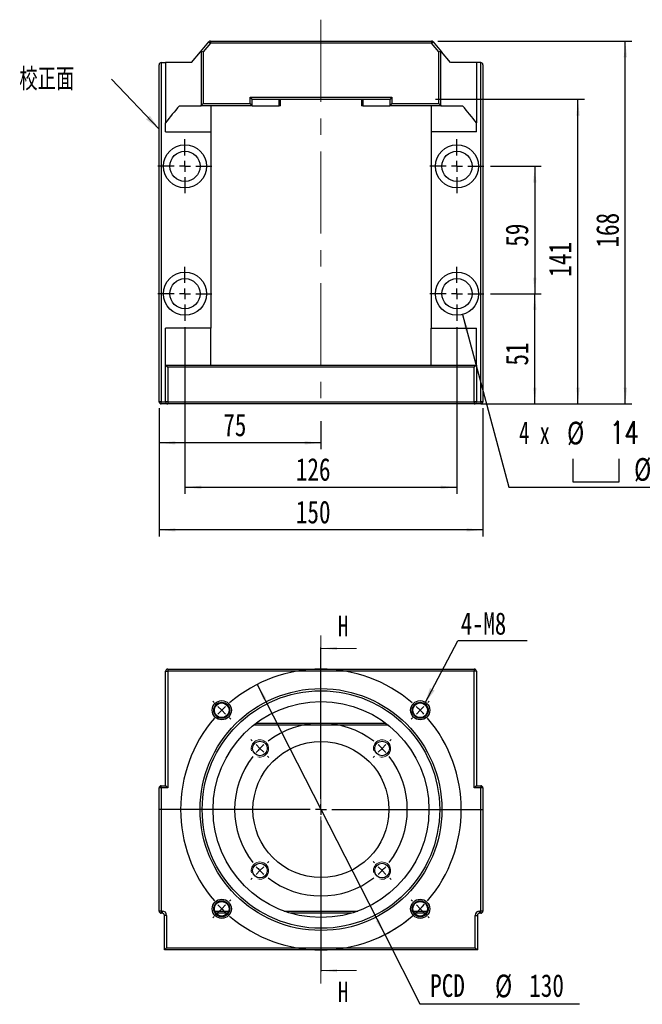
# Model space of a CAD drawing. Header units: millimetres. Extents: x 25 to 275, y 9 to 192.
# Tile 1 of 5: x 25 to 121, y 22 to 173. Entities that reach past the tile are written whole.
import ezdxf

# ---------------------------------------------------------------- set-up
doc = ezdxf.new("R2010")
doc.units = ezdxf.units.MM
doc.linetypes.add('CENTER', pattern=[10.16, 6.35, -1.27, 1.27, -1.27])
doc.linetypes.add('CENTERX2', pattern=[20.32, 12.7, -2.54, 2.54, -2.54])
doc.layers.add('FORMAT', color=7, linetype='Continuous')
doc.styles.add('SLDTEXTSTYLE0', font='TXT', dxfattribs={"width": 0.75})
doc.styles.add('SLDTEXTSTYLE1', font='TXT', dxfattribs={"width": 0.666667})
doc.styles.add('SLDTEXTSTYLE2', font='TXT', dxfattribs={"width": 0.75, "bigfont": 'bigfont'})
doc.dimstyles.new('SLDDIMSTYLE0', dxfattribs={"dimtxt": 3.5, "dimasz": 2.5, "dimexe": 0, "dimexo": 0.0625, "dimgap": 0.875, "dimtad": 0, "dimtih": 1, "dimtoh": 1, "dimlfac": 3, "dimrnd": 1e-09, "dimzin": 12, "dimdsep": 46, "dimtxsty": 'SLDTEXTSTYLE0', "dimsah": 1, "dimcen": 0, "dimadec": 0, "dimazin": 3, "dimtfac": 1, "dimtmove": 0, "dimatfit": 3, "dimfxl": 0, "dimfrac": 2, "dimtolj": 1, "dimtzin": 12, "dimarcsym": 0})
doc.dimstyles.new('SLDDIMSTYLE1', dxfattribs={"dimtxt": 0.18, "dimasz": 2.5, "dimexe": 0, "dimexo": 0.0625, "dimgap": 0, "dimtad": 0, "dimtih": 1, "dimtoh": 1, "dimdec": 0, "dimrnd": 1e-09, "dimzin": 0, "dimdsep": 46, "dimtxsty": 'Standard', "dimsah": 1, "dimcen": 0.09, "dimadec": 0, "dimazin": 0, "dimtfac": 2.5, "dimtdec": 0, "dimtofl": 0, "dimtmove": 0, "dimatfit": 3, "dimfxl": 0, "dimfrac": 2, "dimtolj": 1, "dimtzin": 0, "dimarcsym": 0})
doc.dimstyles.new('SLDDIMSTYLE2', dxfattribs={"dimtxt": 3.5, "dimasz": 2.5, "dimexe": 0, "dimexo": 0.0625, "dimgap": 0.875, "dimtad": 1, "dimlfac": 3, "dimrnd": 1e-09, "dimzin": 12, "dimdsep": 46, "dimtxsty": 'SLDTEXTSTYLE0', "dimsah": 1, "dimcen": 0.09, "dimadec": 0, "dimazin": 3, "dimtfac": 1, "dimtofl": 0, "dimtmove": 0, "dimatfit": 3, "dimfxl": 0, "dimfrac": 2, "dimtolj": 1, "dimtzin": 12, "dimarcsym": 0})
doc.dimstyles.new('SLDDIMSTYLE3', dxfattribs={"dimtxt": 3.5, "dimasz": 2.5, "dimexe": 0, "dimexo": 0.0625, "dimgap": 0.875, "dimtad": 0, "dimtih": 1, "dimtoh": 1, "dimdec": 6, "dimlfac": 3, "dimrnd": 1e-09, "dimzin": 12, "dimdsep": 46, "dimtxsty": 'SLDTEXTSTYLE0', "dimsah": 1, "dimcen": 0, "dimadec": 0, "dimazin": 3, "dimtfac": 1, "dimtofl": 0, "dimtmove": 0, "dimatfit": 3, "dimfxl": 0, "dimfrac": 2, "dimtolj": 1, "dimtzin": 12, "dimarcsym": 0})

# ---------------------------------------------------------------- blocks, each defined once
blk = doc.blocks.new('_D')
at = {"layer": 'FORMAT', "color": 7}
for p, q in [((61.89, 70.91), (81.57, 32.3)), ((81.57, 32.3), (87, 21.63)), ((87, 21.63), (111.65, 21.63))]:
    blk.add_line(p, q, dxfattribs=at)
blk.add_arc((71.73, 51.61), 21.67, 294.3562, 317.5553, dxfattribs=at)
for points in [[(61.89, 70.91), (62.81, 68.57), (63.25, 68.8)], [(81.57, 32.3), (80.65, 34.65), (80.21, 34.42)]]:
    blk.add_solid(points, dxfattribs=at)
at = {"layer": 'FORMAT', "color": 7, "char_height": 3.5, "attachment_point": 1, "style": 'SLDTEXTSTYLE0'}
for s, insert in [('PCD', (88.59, 26.2)), ('%%c', (98.61, 26.14)), ('130', (103.89, 26.2))]:
    blk.add_mtext(s, dxfattribs=dict(at, insert=insert))
blk = doc.blocks.new('SW_NOTE_0')
at = {"layer": 'FORMAT', "color": 0}
blk.add_line((10.7, 0), (0, 0), dxfattribs=at)
at = {"layer": 'FORMAT', "color": 0, "insert": (0.43, 4.41), "char_height": 3.44, "attachment_point": 1, "style": 'SLDTEXTSTYLE0'}
blk.add_mtext('4-M8', dxfattribs=at)
blk = doc.blocks.new('SW_CENTERMARKSYMBOL_0')
at = {"layer": 'FORMAT', "color": 0}
for p, q in [((15.32, -13.65), (15.32, 9.68)), ((-1.18, 1.18), (-1.39, 1.39)), ((0, 0), (-0.59, 0.59)), ((0, 0), (0.59, -0.59)), ((30.64, 0), (31.23, 0.59)), ((31.82, 1.18), (32.03, 1.39)), ((1.18, -1.18), (1.39, -1.39)), ((29.46, -1.18), (29.25, -1.39)), ((30.64, 0), (30.05, -0.59)), ((4.71, -4.71), (4.5, -4.5)), ((25.93, -4.71), (26.14, -4.5)), ((5.89, -5.89), (5.3, -5.3)), ((5.89, -5.89), (6.48, -6.48)), ((24.75, -5.89), (24.16, -6.48)), ((24.75, -5.89), (25.34, -5.3)), ((7.07, -7.07), (7.28, -7.28)), ((23.57, -7.07), (23.36, -7.28)), ((15.32, -15.32), (15.32, -14.49)), ((13.65, -15.32), (-9.68, -15.32)), ((15.32, -15.32), (14.49, -15.32)), ((15.32, -15.32), (15.32, -16.15)), ((15.32, -15.32), (16.15, -15.32)), ((16.99, -15.32), (40.32, -15.32)), ((15.32, -16.99), (15.32, -40.32)), ((5.89, -24.75), (6.48, -24.16)), ((7.07, -23.57), (7.28, -23.36)), ((23.57, -23.57), (23.36, -23.36)), ((24.75, -24.75), (24.16, -24.16)), ((5.89, -24.75), (5.3, -25.34)), ((24.75, -24.75), (25.34, -25.34)), ((4.71, -25.93), (4.5, -26.14)), ((25.93, -25.93), (26.14, -26.14)), ((0, -30.64), (0.59, -30.05)), ((1.18, -29.46), (1.39, -29.25)), ((29.46, -29.46), (29.25, -29.25)), ((30.64, -30.64), (30.05, -30.05)), ((-1.18, -31.82), (-1.39, -32.03)), ((0, -30.64), (-0.59, -31.23)), ((30.64, -30.64), (31.23, -31.23)), ((31.82, -31.82), (32.03, -32.03))]:
    blk.add_line(p, q, dxfattribs=at)
for radius, start, end in [(21.67, 49.4074, 130.5926), (21.67, 135, 137.2037), (21.67, 132.7963, 135), (21.67, 45, 47.2037), (21.67, 139.4074, 220.5926), (21.67, 42.7963, 45), (21.67, 319.4074, 40.5926), (13.33, 52.162, 127.838), (13.33, 135, 138.581), (13.33, 131.419, 135), (13.33, 45, 48.581), (13.33, 41.419, 45), (13.33, 142.162, 217.838), (13.33, 322.162, 37.838), (13.33, 221.419, 225), (13.33, 315, 318.581), (13.33, 225, 228.581), (13.33, 311.419, 315), (13.33, 232.162, 307.838), (21.67, 222.7963, 225), (21.67, 315, 317.2037), (21.67, 225, 227.2037), (21.67, 229.4074, 310.5926), (21.67, 312.7963, 315)]:
    blk.add_arc((15.32, -15.32), radius, start, end, dxfattribs=at)
blk = doc.blocks.new('_D_1')
at = {"layer": 'FORMAT', "color": 7}
for p, q in [((97.9, 150.87), (105.75, 150.87)), ((104.75, 150.87), (104.75, 131.21)), ((97.9, 131.21), (105.75, 131.21))]:
    blk.add_line(p, q, dxfattribs=at)
for points in [[(104.75, 150.87), (104.5, 148.37), (105, 148.37)], [(104.75, 131.21), (105, 133.71), (104.5, 133.71)]]:
    blk.add_solid(points, dxfattribs=at)
at = {"layer": 'FORMAT', "color": 7, "insert": (100.23, 138.46), "char_height": 3.5, "attachment_point": 1, "rotation": 90, "style": 'SLDTEXTSTYLE0'}
blk.add_mtext('59', dxfattribs=at)
blk = doc.blocks.new('_D_2')
at = {"layer": 'FORMAT', "color": 7}
for p, q in [((50.73, 126.04), (50.73, 100.34)), ((92.73, 126.04), (92.73, 100.34)), ((50.73, 101.34), (92.73, 101.34))]:
    blk.add_line(p, q, dxfattribs=at)
for points in [[(50.73, 101.34), (53.23, 101.09), (53.23, 101.59)], [(92.73, 101.34), (90.23, 101.59), (90.23, 101.09)]]:
    blk.add_solid(points, dxfattribs=at)
at = {"layer": 'FORMAT', "color": 7, "insert": (67.85, 105.85), "char_height": 3.5, "attachment_point": 1, "style": 'SLDTEXTSTYLE0'}
blk.add_mtext('126', dxfattribs=at)
blk = doc.blocks.new('SW_SYMBOL_HOLE_SPOT')
at = {"layer": 'FORMAT', "color": 0}
for p, q in [((0, 875), (0, 75)), ((1600, 75), (1600, 875)), ((0, 75), (1600, 75))]:
    blk.add_line(p, q, dxfattribs=at)
blk = doc.blocks.new('_D_3')
at = {"layer": 'FORMAT'}
for p, q in [((93.59, 127.99), (100.73, 101.34)), ((100.73, 101.34), (141.44, 101.34))]:
    blk.add_line(p, q, dxfattribs=at)
blk.add_solid([(93.59, 127.99), (94, 125.51), (94.48, 125.64)], dxfattribs=at)
at = {"layer": 'FORMAT', "xscale": 0.004470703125, "yscale": 0.004470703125, "zscale": 0.004470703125}
blk.add_blockref('SW_SYMBOL_HOLE_SPOT', (110.64, 101.83), dxfattribs=at)
at = {"layer": 'FORMAT', "char_height": 3.5, "attachment_point": 1}
for s, insert, style in [('4 x', (102.32, 111.52), 'SLDTEXTSTYLE1'), ('%%c', (109.73, 111.46), 'SLDTEXTSTYLE0'), ('14 \\M+18AAE\\M+19153\\M+18AD1\\M+190FA', (116.32, 111.52), 'SLDTEXTSTYLE2'), ('%%c', (120.08, 105.85), 'SLDTEXTSTYLE0'), ('20', (126.67, 105.91), 'SLDTEXTSTYLE0')]:
    blk.add_mtext(s, dxfattribs=dict(at, insert=insert, style=style))
blk = doc.blocks.new('_D_4')
at = {"layer": 'FORMAT', "color": 7}
for p, q in [((97.9, 131.21), (105.75, 131.21)), ((104.75, 114.21), (104.75, 131.21)), ((96.4, 114.21), (105.75, 114.21))]:
    blk.add_line(p, q, dxfattribs=at)
for points in [[(104.75, 131.21), (104.5, 128.71), (105, 128.71)], [(104.75, 114.21), (105, 116.71), (104.5, 116.71)]]:
    blk.add_solid(points, dxfattribs=at)
at = {"layer": 'FORMAT', "color": 7, "insert": (100.23, 120.12), "char_height": 3.5, "attachment_point": 1, "rotation": 90, "style": 'SLDTEXTSTYLE0'}
blk.add_mtext('51', dxfattribs=at)
blk = doc.blocks.new('_D_5')
at = {"layer": 'FORMAT', "color": 7}
for p, q in [((46.73, 113.54), (46.73, 107.2)), ((71.73, 111.54), (71.73, 107.2)), ((71.73, 108.2), (46.73, 108.2))]:
    blk.add_line(p, q, dxfattribs=at)
for points in [[(46.73, 108.2), (49.23, 107.95), (49.23, 108.45)], [(71.73, 108.2), (69.23, 108.45), (69.23, 107.95)]]:
    blk.add_solid(points, dxfattribs=at)
at = {"layer": 'FORMAT', "color": 7, "insert": (56.64, 112.72), "char_height": 3.5, "attachment_point": 1, "style": 'SLDTEXTSTYLE0'}
blk.add_mtext('75', dxfattribs=at)
blk = doc.blocks.new('_D_6')
at = {"layer": 'FORMAT', "color": 7}
for p, q in [((46.73, 113.54), (46.73, 93.76)), ((96.73, 113.54), (96.73, 93.76)), ((96.73, 94.76), (46.73, 94.76))]:
    blk.add_line(p, q, dxfattribs=at)
for points in [[(46.73, 94.76), (49.23, 94.51), (49.23, 95.01)], [(96.73, 94.76), (94.23, 95.01), (94.23, 94.51)]]:
    blk.add_solid(points, dxfattribs=at)
at = {"layer": 'FORMAT', "color": 7, "insert": (67.85, 99.27), "char_height": 3.5, "attachment_point": 1, "style": 'SLDTEXTSTYLE0'}
blk.add_mtext('150', dxfattribs=at)
blk = doc.blocks.new('_D_7')
at = {"layer": 'FORMAT', "color": 7}
for p, q in [((89.4, 161.21), (112.42, 161.21)), ((111.42, 114.21), (111.42, 161.21)), ((96.4, 114.21), (112.42, 114.21))]:
    blk.add_line(p, q, dxfattribs=at)
for points in [[(111.42, 161.21), (111.17, 158.71), (111.67, 158.71)], [(111.42, 114.21), (111.67, 116.71), (111.17, 116.71)]]:
    blk.add_solid(points, dxfattribs=at)
at = {"layer": 'FORMAT', "color": 7, "insert": (106.91, 133.83), "char_height": 3.5, "attachment_point": 1, "rotation": 90, "style": 'SLDTEXTSTYLE0'}
blk.add_mtext('141', dxfattribs=at)
blk = doc.blocks.new('_D_8')
at = {"layer": 'FORMAT', "color": 7}
for p, q in [((89.8, 170.21), (119.73, 170.21)), ((118.73, 114.21), (118.73, 170.21)), ((96.4, 114.21), (119.73, 114.21))]:
    blk.add_line(p, q, dxfattribs=at)
for points in [[(118.73, 170.21), (118.48, 167.71), (118.98, 167.71)], [(118.73, 114.21), (118.98, 116.71), (118.48, 116.71)]]:
    blk.add_solid(points, dxfattribs=at)
at = {"layer": 'FORMAT', "color": 7, "insert": (114.22, 138.33), "char_height": 3.5, "attachment_point": 1, "rotation": 90, "style": 'SLDTEXTSTYLE0'}
blk.add_mtext('168', dxfattribs=at)
blk = doc.blocks.new('SW_NOTE_1')
at = {"layer": 'FORMAT', "color": 0, "insert": (-14.24, 1.72), "char_height": 3.4396, "attachment_point": 1, "style": 'SLDTEXTSTYLE2'}
blk.add_mtext('\\M+18D5A\\M+190B3\\M+196CA', dxfattribs=at)
blk = doc.blocks.new('SW_CENTERMARKSYMBOL_1')
at = {"layer": 'FORMAT', "color": 0}
for p, q in [((0, 1.67), (0, 4.17)), ((-1.67, 0), (-4.17, 0)), ((0, 0), (-0.83, 0)), ((0, 0), (0, 0.83)), ((0, 0), (0, -0.83)), ((0, 0), (0.83, 0)), ((1.67, 0), (4.17, 0)), ((0, -1.67), (0, -4.17))]:
    blk.add_line(p, q, dxfattribs=at)
blk = doc.blocks.new('SW_CENTERMARKSYMBOL_2')
at = {"layer": 'FORMAT', "color": 0}
for p, q in [((0, 1.67), (0, 4.17)), ((-1.67, 0), (-4.17, 0)), ((0, 0), (-0.83, 0)), ((0, 0), (0, 0.83)), ((0, 0), (0, -0.83)), ((0, 0), (0.83, 0)), ((1.67, 0), (4.17, 0)), ((0, -1.67), (0, -4.17))]:
    blk.add_line(p, q, dxfattribs=at)
blk = doc.blocks.new('SW_CENTERMARKSYMBOL_3')
at = {"layer": 'FORMAT', "color": 0}
for p, q in [((0, 1.67), (0, 4.17)), ((-1.67, 0), (-4.17, 0)), ((0, 0), (-0.83, 0)), ((0, 0), (0, 0.83)), ((0, 0), (0, -0.83)), ((0, 0), (0.83, 0)), ((1.67, 0), (4.17, 0)), ((0, -1.67), (0, -4.17))]:
    blk.add_line(p, q, dxfattribs=at)
blk = doc.blocks.new('SW_CENTERMARKSYMBOL_4')
at = {"layer": 'FORMAT', "color": 0}
for p, q in [((0, 1.67), (0, 4.17)), ((-1.67, 0), (-4.17, 0)), ((0, 0), (-0.83, 0)), ((0, 0), (0, 0.83)), ((0, 0), (0, -0.83)), ((0, 0), (0.83, 0)), ((1.67, 0), (4.17, 0)), ((0, -1.67), (0, -4.17))]:
    blk.add_line(p, q, dxfattribs=at)

msp = doc.modelspace()

# ---------------------------------------------------------------- linework, layer by layer
at = {"color": 7, "linetype": 'Continuous', "lineweight": 25}
for p, q in [((54.66438216, 170.2080419), (54.66438216, 169.87470856)), ((54.66438216, 170.2080419), (88.79573481, 170.2080419)), ((88.79573481, 170.2080419), (88.79573481, 169.87470856)), ((53.12234357, 168.54518809), (54.40832489, 170.08812316)), ((54.66438216, 169.87470856), (53.55366047, 168.54205202)), ((54.40832489, 170.08812316), (54.66438216, 169.87470856)), ((88.79573481, 169.87470856), (54.66438216, 169.87470856)), ((88.79573481, 169.87470856), (89.05179207, 170.08812316)), ((89.90645649, 168.54205202), (88.79573481, 169.87470856)), ((89.05179207, 170.08812316), (90.33777339, 168.54518809)), ((51.73005848, 166.87470856), (53.12234357, 168.54518809)), ((53.29648794, 168.63517256), (53.55366047, 168.54205202)), ((53.29648794, 160.28420269), (53.29648794, 168.63517256)), ((53.55366047, 168.54205202), (53.55366047, 160.54137523)), ((89.90645649, 168.54205202), (90.16362903, 168.63517256)), ((89.90645649, 160.54137523), (89.90645649, 168.54205202)), ((90.16362903, 168.63517256), (90.16362903, 160.28420269)), ((91.73005848, 166.87470856), (90.33777339, 168.54518809)), ((46.73005848, 114.54137523), (46.73005848, 166.54137523)), ((47.06339181, 166.87470856), (47.06339181, 114.54137523)), ((47.06339181, 166.87470856), (47.73005848, 166.87470856)), ((47.73005848, 166.87470856), (47.73005848, 157.57219684)), ((51.73005848, 166.87470856), (47.73005848, 166.87470856)), ((95.73005848, 166.87470856), (91.73005848, 166.87470856)), ((95.73005848, 166.87470856), (95.73005848, 157.57219684)), ((96.39672515, 166.87470856), (95.73005848, 166.87470856)), ((96.39672515, 114.54137523), (96.39672515, 166.87470856)), ((96.73005848, 166.54137523), (96.73005848, 114.54137523)), ((60.77560733, 161.54137523), (82.68450963, 161.54137523)), ((60.77560733, 160.54137523), (60.77560733, 161.54137523)), ((60.77560733, 161.54137523), (61.10894066, 161.2080419)), ((61.10894066, 160.2080419), (61.10894066, 161.2080419)), ((82.3511763, 161.2080419), (61.10894066, 161.2080419)), ((65.25980035, 160.2080419), (65.25980035, 161.2080419)), ((65.46372852, 160.2080419), (65.46372852, 161.2080419)), ((77.99638844, 161.2080419), (77.99638844, 160.2080419)), ((78.20031661, 161.2080419), (78.20031661, 160.2080419)), ((82.68450963, 161.54137523), (82.3511763, 161.2080419)), ((82.3511763, 161.2080419), (82.3511763, 160.2080419)), ((82.68450963, 161.54137523), (82.68450963, 160.54137523)), ((49.86366394, 160.2080419), (53.12234357, 160.2080419)), ((61.10894066, 160.2080419), (53.12234357, 160.2080419)), ((53.29648794, 160.28420269), (53.55366047, 160.54137523)), ((53.55366047, 160.54137523), (60.77560733, 160.54137523)), ((54.73005848, 160.2080419), (54.73005848, 156.2080419)), ((61.10894066, 160.2080419), (60.77560733, 160.54137523)), ((61.10894066, 160.2080419), (65.25980035, 160.2080419)), ((65.46372852, 160.2080419), (65.25980035, 160.2080419)), ((78.20031661, 160.2080419), (77.99638844, 160.2080419)), ((78.20031661, 160.2080419), (82.3511763, 160.2080419)), ((82.68450963, 160.54137523), (82.3511763, 160.2080419)), ((90.33777339, 160.2080419), (82.3511763, 160.2080419)), ((82.68450963, 160.54137523), (89.90645649, 160.54137523)), ((88.73005848, 160.2080419), (88.73005848, 156.2080419)), ((89.90645649, 160.54137523), (90.16362903, 160.28420269)), ((90.33777339, 160.2080419), (93.59645302, 160.2080419)), ((47.73005848, 156.2080419), (47.73005848, 157.57219684)), ((95.73005848, 156.2080419), (95.73005848, 157.57219684)), ((47.73005848, 156.2080419), (54.73005848, 156.2080419)), ((54.73005848, 156.2080419), (54.73005848, 125.87470856)), ((95.73005848, 156.2080419), (88.73005848, 156.2080419)), ((88.73005848, 156.2080419), (88.73005848, 125.87470856)), ((54.73005848, 125.87470856), (47.73005848, 125.87470856)), ((47.73005848, 120.2080419), (47.73005848, 125.87470856)), ((54.73005848, 120.2080419), (54.73005848, 125.87470856)), ((88.73005848, 125.87470856), (95.73005848, 125.87470856)), ((88.73005848, 120.2080419), (88.73005848, 125.87470856)), ((95.73005848, 120.2080419), (95.73005848, 125.87470856)), ((47.73005848, 114.54137523), (47.73005848, 120.2080419)), ((47.73005848, 120.2080419), (48.06339181, 119.87470856)), ((47.73005848, 120.2080419), (95.73005848, 120.2080419)), ((95.73005848, 120.2080419), (95.39672515, 119.87470856)), ((95.73005848, 120.2080419), (95.73005848, 114.54137523)), ((48.06339181, 119.87470856), (48.06339181, 114.54137523)), ((95.39672515, 119.87470856), (48.06339181, 119.87470856)), ((95.39672515, 114.54137523), (95.39672515, 119.87470856)), ((47.06339181, 114.54137523), (46.73005848, 114.54137523)), ((47.06339181, 114.54137523), (47.73005848, 114.54137523)), ((47.06339181, 114.2080419), (47.06339181, 114.54137523)), ((48.06339181, 114.2080419), (47.06339181, 114.2080419)), ((48.06339181, 114.54137523), (47.73005848, 114.54137523)), ((48.06339181, 114.54137523), (95.39672515, 114.54137523)), ((48.06339181, 114.54137523), (48.06339181, 114.2080419)), ((95.39672515, 114.2080419), (48.06339181, 114.2080419)), ((95.73005848, 114.54137523), (95.39672515, 114.54137523)), ((95.39672515, 114.54137523), (95.39672515, 114.2080419)), ((96.39672515, 114.2080419), (95.39672515, 114.2080419)), ((95.73005848, 114.54137523), (96.39672515, 114.54137523)), ((96.73005848, 114.54137523), (96.39672515, 114.54137523)), ((96.39672515, 114.54137523), (96.39672515, 114.2080419)), ((47.73005848, 55.27621901), (47.73005848, 72.94288568)), ((47.73005848, 72.94288568), (48.06339181, 72.94288568)), ((48.06339181, 73.27621901), (48.06339181, 72.94288568)), ((48.06339181, 73.27621901), (95.39672515, 73.27621901)), ((48.06339181, 72.94288568), (48.06339181, 54.94288568)), ((95.39672515, 72.94288568), (48.06339181, 72.94288568)), ((95.39672515, 73.27621901), (95.39672515, 72.94288568)), ((95.39672515, 54.94288568), (95.39672515, 72.94288568)), ((95.73005848, 72.94288568), (95.39672515, 72.94288568)), ((95.73005848, 72.94288568), (95.73005848, 55.27621901)), ((61.73005848, 64.94288568), (81.73005848, 64.94288568)), ((47.06339181, 54.94288568), (46.73005848, 54.94288568)), ((46.73005848, 35.94288568), (46.73005848, 54.94288568)), ((47.06339181, 54.94288568), (47.06339181, 55.27621901)), ((47.06339181, 55.27621901), (47.73005848, 55.27621901)), ((47.06339181, 54.94288568), (47.06339181, 35.94288568)), ((48.06339181, 54.94288568), (47.06339181, 54.94288568)), ((48.06339181, 54.94288568), (47.73005848, 55.27621901)), ((95.73005848, 55.27621901), (95.39672515, 54.94288568)), ((96.39672515, 54.94288568), (95.39672515, 54.94288568)), ((95.73005848, 55.27621901), (96.39672515, 55.27621901)), ((96.39672515, 55.27621901), (96.39672515, 54.94288568)), ((96.39672515, 35.94288568), (96.39672515, 54.94288568)), ((96.73005848, 54.94288568), (96.39672515, 54.94288568)), ((96.73005848, 54.94288568), (96.73005848, 35.94288568)), ((47.06339181, 35.94288568), (46.73005848, 35.94288568)), ((47.06339181, 35.94288568), (47.06339181, 35.60955234)), ((47.06339181, 35.94288568), (47.23005848, 35.94288568)), ((47.23005848, 35.60955234), (47.06339181, 35.60955234)), ((47.23005848, 35.94288568), (47.23005848, 35.60955234)), ((47.89672515, 35.27621901), (47.56339181, 35.27621901)), ((47.56339181, 29.94288568), (47.56339181, 35.27621901)), ((47.89672515, 35.27621901), (47.89672515, 30.27621901)), ((57.31656306, 35.60955234), (55.50226006, 35.60955234)), ((76.39672515, 35.60955234), (67.06339181, 35.60955234)), ((87.95785691, 35.60955234), (86.14355391, 35.60955234)), ((95.56339181, 30.27621901), (95.56339181, 35.27621901)), ((95.56339181, 35.27621901), (95.89672515, 35.27621901)), ((95.89672515, 35.27621901), (95.89672515, 29.94288568)), ((96.23005848, 35.94288568), (96.39672515, 35.94288568)), ((96.23005848, 35.60955234), (96.23005848, 35.94288568)), ((96.39672515, 35.60955234), (96.23005848, 35.60955234)), ((96.39672515, 35.60955234), (96.39672515, 35.94288568)), ((96.73005848, 35.94288568), (96.39672515, 35.94288568)), ((47.89672515, 30.27621901), (47.56339181, 29.94288568)), ((95.89672515, 29.94288568), (47.56339181, 29.94288568)), ((47.89672515, 30.27621901), (95.56339181, 30.27621901)), ((95.56339181, 30.27621901), (95.89672515, 29.94288568))]:
    msp.add_line(p, q, dxfattribs=at)
at = {"color": 7, "linetype": 'CENTER', "lineweight": 18}
msp.add_line((71.73005848, 78.47621901), (71.73005848, 24.74288568), dxfattribs=at)
at = {"color": 7, "linetype": 'Continuous', "lineweight": 18}
for p, q in [((77.23005848, 76.47621901), (71.73005848, 76.47621901)), ((77.23005848, 26.74288568), (71.73005848, 26.74288568))]:
    msp.add_line(p, q, dxfattribs=at)
at = {"color": 8, "linetype": 'Continuous', "lineweight": 25}
for p, q in [((82.15971705, 64.60955234), (61.30039992, 64.60955234)), ((55.33019203, 35.94288568), (57.48863108, 35.94288568)), ((66.04381778, 35.94288568), (77.41629918, 35.94288568)), ((85.97148588, 35.94288568), (88.12992493, 35.94288568))]:
    msp.add_line(p, q, dxfattribs=at)
at = {"color": 7, "linetype": 'Continuous', "lineweight": 25}
for centre, radius in [((50.73005848, 150.87470856), 3.33333333), ((92.73005848, 150.87470856), 3.33333333), ((50.73005848, 150.87470856), 2.33333333), ((92.73005848, 150.87470856), 2.33333333), ((50.73005848, 131.2080419), 3.33333333), ((92.73005848, 131.2080419), 3.33333333), ((50.73005848, 131.2080419), 2.33333333), ((92.73005848, 131.2080419), 2.33333333), ((71.73005848, 51.60955234), 18.66666667), ((71.73005848, 51.60955234), 18.33333333), ((56.40941156, 66.93019927), 1.47973785), ((87.05070541, 66.93019927), 1.47973785), ((71.73005848, 51.60955234), 16.66666667), ((56.40941156, 66.93019927), 1.24403559), ((56.40941156, 66.93019927), 1.13333333), ((87.05070541, 66.93019927), 1.24403559), ((87.05070541, 66.93019927), 1.13333333), ((62.30196807, 61.03764276), 1.13333333), ((71.73005848, 51.60955234), 10.5), ((81.1581489, 61.03764276), 1.13333333), ((62.30196807, 42.18146193), 1.13333333), ((81.1581489, 42.18146193), 1.13333333), ((56.40941156, 36.28890542), 1.47973785), ((56.40941156, 36.28890542), 1.24403559), ((56.40941156, 36.28890542), 1.13333333), ((87.05070541, 36.28890542), 1.47973785), ((87.05070541, 36.28890542), 1.24403559), ((87.05070541, 36.28890542), 1.13333333)]:
    msp.add_circle(centre, radius, dxfattribs=at)
for centre, radius, start, end in [((54.66438216, 169.87470856), 0.33333333, 90, 140.19), ((88.79573481, 169.87470856), 0.33333333, 39.81, 90), ((47.06339181, 166.54137523), 0.33333333, 90, 180), ((96.39672515, 166.54137523), 0.33333333, 0, 90), ((47.06339181, 114.54137523), 0.33333333, 180, 270), ((48.06339181, 114.54137523), 0.33333333, 180, 270), ((95.39672515, 114.54137523), 0.33333333, 270, 0), ((96.39672515, 114.54137523), 0.33333333, 270, 0), ((48.06339181, 72.94288568), 0.33333333, 90, 180), ((95.39672515, 72.94288568), 0.33333333, 0, 90), ((47.06339181, 54.94288568), 0.33333333, 90, 180), ((96.39672515, 54.94288568), 0.33333333, 0, 90), ((47.06339181, 35.94288568), 0.33333333, 180, 270), ((47.23005848, 35.27621901), 0.66666667, 0, 90), ((47.23005848, 35.27621901), 0.33333333, 0, 90), ((96.23005848, 35.27621901), 0.66666667, 90, 180), ((96.23005848, 35.27621901), 0.33333333, 90, 180), ((96.39672515, 35.94288568), 0.33333333, 270, 0)]:
    msp.add_arc(centre, radius, start, end, dxfattribs=at)
at = {"color": 7, "linetype": 'Continuous', "lineweight": 18}
for centre in [(62.30196807, 61.03764276), (81.1581489, 61.03764276), (62.30196807, 42.18146193), (81.1581489, 42.18146193)]:
    msp.add_arc(centre, 1.33333333, 255, 195, dxfattribs=at)
at = {"color": 7, "linetype": 'Continuous', "lineweight": 25}
for centre, start_param, end_param in [((104.7309951, 129.91327227), 2.5374861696, 2.5963742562), ((38.72912187, 129.91327227), 0.5452183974, 0.6041064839)]:
    msp.add_ellipse(centre, major_axis=(66.66666667, 0), ratio=0.8, start_param=start_param, end_param=end_param, dxfattribs=at)
for points in [[(53.29648794, 168.63517256), (53.26531267, 168.64646092), (53.23318729, 168.63699757), (53.17454663, 168.60153304), (53.14743917, 168.57529808), (53.12234357, 168.54518809)], [(90.33777339, 168.54518809), (90.31269846, 168.57527329), (90.28611786, 168.60108426), (90.22737993, 168.63684092), (90.19481806, 168.64646591), (90.16362903, 168.63517256)], [(53.12234357, 160.2080419), (53.15298155, 160.2080419), (53.18305589, 160.21417956), (53.24201257, 160.23928835), (53.27046505, 160.25817981), (53.29648794, 160.28420269)], [(90.16362903, 160.28420269), (90.18968753, 160.25814419), (90.21764163, 160.23956263), (90.27653785, 160.21432649), (90.30711786, 160.2080419), (90.33777339, 160.2080419)]]:
    msp.add_open_spline(points, degree=3, knots=[0, 0, 0, 0, 0.5, 0.5, 1, 1, 1, 1], dxfattribs=at)
at = {"color": 7, "linetype": 'Continuous', "lineweight": 18}
for points in [[(71.73005848, 76.47621901), (74.23005848, 76.22621901), (74.23005848, 76.72621901)], [(71.73005848, 26.74288568), (74.23005848, 26.49288568), (74.23005848, 26.99288568)]]:
    msp.add_solid(points, dxfattribs=at)
at = {"layer": 'FORMAT', "color": 7, "linetype": 'CENTERX2', "lineweight": 18}
msp.add_line((71.73005848, 173.49853809), (71.73005848, 112.54137523), dxfattribs=at)

# ---------------------------------------------------------------- block references
at = {"layer": 'FORMAT', "color": 7}
for name, p in [('SW_NOTE_1', (39.37852571, 164.31909672)), ('SW_CENTERMARKSYMBOL_2', (50.73005848, 150.87470856)), ('SW_CENTERMARKSYMBOL_1', (92.73005848, 150.87470856)), ('SW_CENTERMARKSYMBOL_3', (50.73005848, 131.2080419)), ('SW_CENTERMARKSYMBOL_4', (92.73005848, 131.2080419)), ('SW_NOTE_0', (92.88942308, 77.62542717)), ('SW_CENTERMARKSYMBOL_0', (56.40941156, 66.93019927))]:
    msp.add_blockref(name, p, dxfattribs=at)

# ---------------------------------------------------------------- texts
at = {"color": 7, "linetype": 'Continuous', "char_height": 3.175, "attachment_point": 1, "style": 'SLDTEXTSTYLE0'}
for insert in [(74.33887339, 81.51970218), (74.33887339, 25.06340578)]:
    msp.add_mtext('H', dxfattribs=dict(at, insert=insert))

# ---------------------------------------------------------------- dimensions: what is measured, and where the dimension line sits
at = {"layer": 'FORMAT', "color": 7}
for base, p1, p2, angle, picture, middle in [((118.73005848, 170.2080419), (95.39672515, 114.2080419), (88.79573481, 170.2080419), 90, '_D_8', (118.73005848, 142.2080419)), ((111.42225028, 161.2080419), (95.39672515, 114.2080419), (88.39672515, 161.2080419), 90, '_D_7', (111.42225028, 137.7080419)), ((104.74505047, 131.2080419), (96.89672515, 150.87470856), (96.89672515, 131.2080419), 90, '_D_1', (104.74505047, 141.04137523)), ((104.74505047, 131.2080419), (95.39672515, 114.2080419), (96.89672515, 131.2080419), 90, '_D_4', (104.74505047, 122.7080419)), ((46.73005848, 108.20330976), (71.73005848, 112.54137523), (46.73005848, 114.54137523), 0, '_D_5', (59.23005848, 108.20330976)), ((46.73005848, 94.76162612), (96.73005848, 114.54137523), (46.73005848, 114.54137523), 0, '_D_6', (71.73005848, 94.76162612))]:
    dim = msp.add_linear_dim(base=base, p1=p1, p2=p2, angle=angle, dimstyle='SLDDIMSTYLE2', dxfattribs=at)
    dim.commit()
    dim.dimension.update_dxf_attribs({"geometry": picture, "text_midpoint": middle, "dimtype": 160})
at = {"layer": 'FORMAT'}
dim = msp.add_diameter_dim_2p(p1=(91.86732833, 134.42779465), p2=(93.59278863, 127.98828914), text='4 x <> 完全貫穿\\P{\\fGDT;v}%%c 20 \\P', dimstyle='SLDDIMSTYLE3', dxfattribs=at)
dim.commit()
dim.dimension.update_dxf_attribs({"geometry": '_D_3', "text_midpoint": (121.8787571, 106.95060702), "dimtype": 163})
at = {"layer": 'FORMAT', "color": 7}
dim = msp.add_linear_dim(base=(92.73005848, 101.34088468), p1=(50.73005848, 127.04137523), p2=(92.73005848, 127.04137523), dimstyle='SLDDIMSTYLE2', dxfattribs=at)
dim.commit()
dim.dimension.update_dxf_attribs({"geometry": '_D_2', "text_midpoint": (71.73005848, 101.34088468), "dimtype": 160})
dim = msp.add_diameter_dim_2p(p1=(81.56608197, 32.30418816), p2=(61.89403499, 70.91491653), text='PCD<>', dimstyle='SLDDIMSTYLE0', dxfattribs=at)
dim.commit()
dim.dimension.update_dxf_attribs({"geometry": '_D', "text_midpoint": (100.12087275, 24.43754198), "dimtype": 163})

# ---------------------------------------------------------------- leaders
for points in [[(46.73005848, 156.5964631), (39.37852571, 164.31909672)], [(87.75422537, 67.95620328), (92.88942308, 77.62542717)]]:
    msp.add_leader(points, dimstyle='SLDDIMSTYLE1', dxfattribs=at)

doc.saveas('drawing.dxf')
